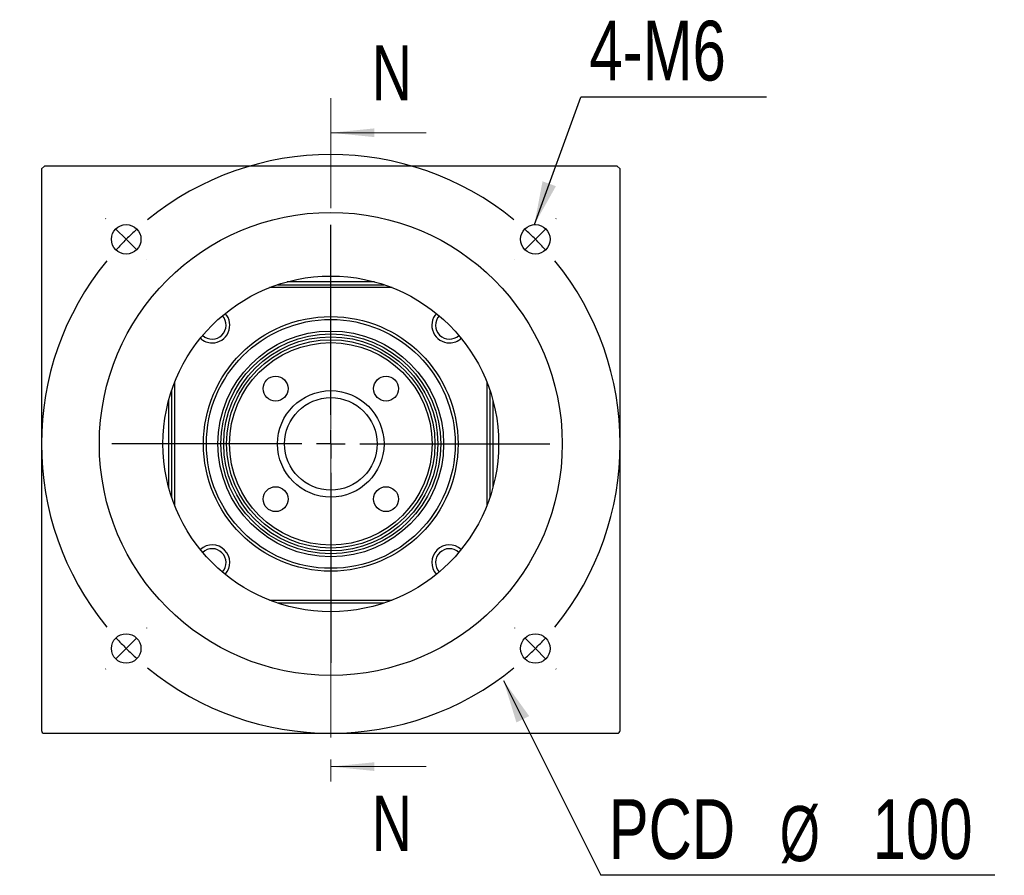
# Model space of a CAD drawing. Header units: millimetres. Extents: x 42 to 294, y 5 to 197.
# Tile 1 of 6: x 48 to 104, y 21 to 71. Entities that reach past the tile are written whole.
import ezdxf

# ---------------------------------------------------------------- set-up
doc = ezdxf.new("R2010")
doc.units = ezdxf.units.MM
doc.linetypes.add('CENTER', pattern=[10.16, 6.35, -1.27, 1.27, -1.27])
doc.layers.add('FORMAT', color=7, linetype='Continuous')
doc.styles.add('SLDTEXTSTYLE1', font='TXT', dxfattribs={"width": 0.75})
doc.styles.add('SLDTEXTSTYLE3', font='TXT', dxfattribs={"width": 0.7})
doc.dimstyles.new('SLDDIMSTYLE1', dxfattribs={"dimtxt": 0.18, "dimasz": 2.5, "dimexe": 0, "dimexo": 0.0625, "dimgap": 0, "dimtad": 0, "dimtih": 1, "dimtoh": 1, "dimdec": 0, "dimrnd": 1e-09, "dimzin": 0, "dimdsep": 46, "dimtxsty": 'Standard', "dimsah": 1, "dimcen": 0.09, "dimadec": 0, "dimazin": 0, "dimtfac": 2.5, "dimtdec": 0, "dimtofl": 0, "dimtmove": 0, "dimatfit": 3, "dimfxl": 0, "dimfrac": 2, "dimtolj": 1, "dimtzin": 0, "dimarcsym": 0})

# ---------------------------------------------------------------- blocks, each defined once
blk = doc.blocks.new('SW_NOTE_0')
at = {"layer": 'FORMAT', "color": 0}
blk.add_line((22.701, 0), (0, 0), dxfattribs=at)
at = {"layer": 'FORMAT', "color": 0, "attachment_point": 1}
for s, insert, char_height, style in [('PCD', (0.462, 4.381), 3.4396, 'SLDTEXTSTYLE1'), ('%%c', (10.316, 3.989), 3.175, 'SLDTEXTSTYLE3'), ('100', (15.667, 4.381), 3.4396, 'SLDTEXTSTYLE1')]:
    blk.add_mtext(s, dxfattribs=dict(at, insert=insert, char_height=char_height, style=style))
blk = doc.blocks.new('SW_NOTE_1')
at = {"layer": 'FORMAT', "color": 0}
blk.add_line((10.694, 0), (0, 0), dxfattribs=at)
at = {"layer": 'FORMAT', "color": 0, "insert": (0.5, 4.408), "char_height": 3.4396, "attachment_point": 1, "style": 'SLDTEXTSTYLE1'}
blk.add_mtext('4-M6', dxfattribs=at)
blk = doc.blocks.new('SW_CENTERMARKSYMBOL_0')
at = {"layer": 'FORMAT', "color": 0}
for p, q in [((-24.749, 1.179), (-24.761, 1.19)), ((1.179, 1.179), (1.19, 1.19)), ((-23.57, 0), (-24.159, 0.589)), ((-11.785, -10.118), (-11.785, 0.833)), ((0, 0), (0.589, 0.589)), ((0, 0), (-0.589, -0.589)), ((-23.57, 0), (-22.981, -0.589)), ((-22.392, -1.179), (-22.38, -1.19)), ((-1.179, -1.179), (-1.19, -1.19)), ((-11.785, -11.785), (-11.785, -10.952)), ((-13.452, -11.785), (-24.404, -11.785)), ((-11.785, -11.785), (-12.618, -11.785)), ((-11.785, -11.785), (-11.785, -12.618)), ((-11.785, -11.785), (-10.952, -11.785)), ((-10.118, -11.785), (0.833, -11.785)), ((-11.785, -13.452), (-11.785, -24.404)), ((-22.392, -22.392), (-22.38, -22.38)), ((-1.179, -22.392), (-1.19, -22.38)), ((-23.57, -23.57), (-22.981, -22.981)), ((0, -23.57), (-0.589, -22.981)), ((-23.57, -23.57), (-24.159, -24.159)), ((0, -23.57), (0.589, -24.159)), ((-24.749, -24.749), (-24.761, -24.761)), ((1.179, -24.749), (1.19, -24.761))]:
    blk.add_line(p, q, dxfattribs=at)
for start, end in [(50.7296, 129.2704), (132.1352, 135), (45, 47.8648), (42.1352, 45), (135, 137.8648), (140.7296, 219.2704), (320.7296, 39.2704), (222.1352, 225), (315, 317.8648), (225, 227.8648), (312.1352, 315), (230.7296, 309.2704)]:
    blk.add_arc((-11.785, -11.785), 16.667, start, end, dxfattribs=at)

msp = doc.modelspace()

# ---------------------------------------------------------------- linework, layer by layer
at = {"color": 7, "linetype": 'CENTER', "lineweight": 18}
msp.add_line((65.6027, 66.0881), (65.6027, 25.5814), dxfattribs=at)
at = {"color": 7, "linetype": 'Continuous', "lineweight": 18}
for p, q in [((71.1027, 64.0881), (65.6027, 64.0881)), ((71.1027, 27.5814), (65.6027, 27.5814))]:
    msp.add_line(p, q, dxfattribs=at)
at = {"color": 7, "linetype": 'Continuous', "lineweight": 25}
for p, q in [((48.936, 62.0014), (49.1027, 62.1681)), ((48.936, 62.0014), (48.936, 29.6681)), ((82.1027, 62.1681), (49.1027, 62.1681)), ((82.1027, 62.1681), (82.2693, 62.0014)), ((82.2693, 29.6681), (82.2693, 62.0014)), ((69.1303, 55.1681), (62.075, 55.1681)), ((62.534, 55.3348), (68.6713, 55.3348)), ((68.1193, 55.5014), (63.086, 55.5014)), ((56.6027, 49.6958), (56.6027, 42.6404)), ((74.6027, 42.6404), (74.6027, 49.6958)), ((56.436, 43.0995), (56.436, 49.2368)), ((74.7693, 49.2368), (74.7693, 43.0995)), ((56.2693, 43.6515), (56.2693, 48.6847)), ((74.936, 48.6847), (74.936, 43.6515)), ((62.075, 37.1681), (69.1303, 37.1681)), ((68.6713, 37.0014), (62.534, 37.0014)), ((49.1027, 29.5014), (82.1027, 29.5014))]:
    msp.add_line(p, q, dxfattribs=at)
for centre, radius in [((65.6027, 46.1681), 13.3333), ((53.8175, 57.9532), 0.85), ((77.3878, 57.9532), 0.85), ((65.6027, 46.1681), 9.6667), ((65.6027, 46.1681), 7.3333), ((65.6027, 46.1681), 7.1667), ((65.6027, 46.1681), 6.5), ((65.6027, 46.1681), 6.3333), ((65.6027, 46.1681), 6.1667), ((65.6027, 46.1681), 6), ((65.6027, 46.1681), 5.8333), ((62.4207, 49.3501), 0.7167), ((68.7846, 49.3501), 0.7167), ((65.6027, 46.1681), 3.0667), ((65.6027, 46.1681), 2.6667), ((62.4207, 42.9861), 0.7167), ((68.7846, 42.9861), 0.7167), ((53.8175, 34.383), 0.85), ((77.3878, 34.383), 0.85)]:
    msp.add_circle(centre, radius, dxfattribs=at)
for centre, radius, start, end in [((58.7673, 53.0035), 0.8, 227.37154, 42.62846), ((58.7673, 53.0035), 1.0167, 270, 41.98564), ((72.438, 53.0035), 1.0167, 138.01436, 270), ((72.438, 53.0035), 0.8, 137.37154, 312.62846), ((58.7673, 53.0035), 1.0167, 228.01436, 270), ((72.438, 53.0035), 1.0167, 270, 311.98564), ((58.7673, 39.3328), 1.0167, 318.01436, 131.98564), ((72.438, 39.3328), 1.0167, 48.01436, 221.98564), ((58.7673, 39.3328), 0.8, 317.37154, 132.62846), ((72.438, 39.3328), 0.8, 47.37154, 222.62846), ((49.1027, 29.6681), 0.1667, 180, 270), ((82.1027, 29.6681), 0.1667, 270, 0)]:
    msp.add_arc(centre, radius, start, end, dxfattribs=at)
at = {"color": 7, "linetype": 'Continuous', "lineweight": 18}
for points in [[(65.6027, 64.0881), (68.1027, 63.8381), (68.1027, 64.3381)], [(65.6027, 27.5814), (68.1027, 27.3314), (68.1027, 27.8314)]]:
    msp.add_solid(points, dxfattribs=at)

# ---------------------------------------------------------------- block references
at = {"layer": 'FORMAT', "color": 7}
for name, p in [('SW_NOTE_1', (79.9987, 66.13)), ('SW_CENTERMARKSYMBOL_0', (77.3878, 57.9532)), ('SW_NOTE_0', (81.1496, 21.3215))]:
    msp.add_blockref(name, p, dxfattribs=at)

# ---------------------------------------------------------------- texts
at = {"color": 7, "linetype": 'Continuous', "char_height": 3.175, "attachment_point": 1, "style": 'SLDTEXTSTYLE1'}
for insert in [(67.9718, 69.1281), (67.9718, 25.9031)]:
    msp.add_mtext('N', dxfattribs=dict(at, insert=insert))

# ---------------------------------------------------------------- leaders
at = {"layer": 'FORMAT', "color": 7}
for points in [[(77.329, 58.8012), (79.9987, 66.13)], [(75.5472, 32.5453), (81.1496, 21.3215)]]:
    msp.add_leader(points, dimstyle='SLDDIMSTYLE1', dxfattribs=at)

doc.saveas('drawing.dxf')
